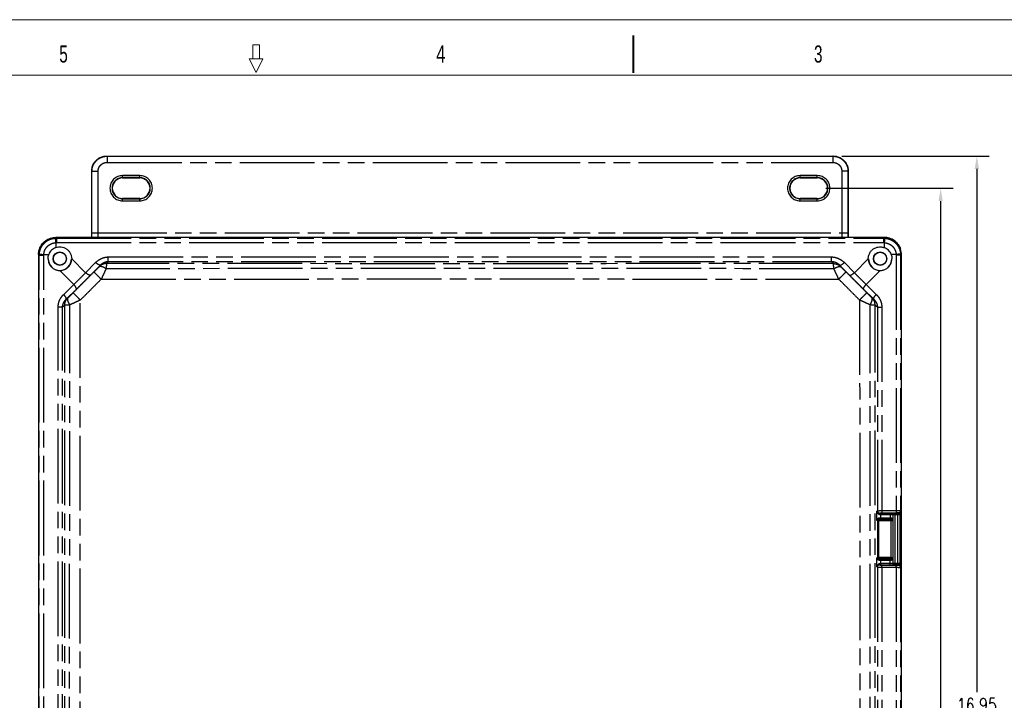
# Model space of a CAD drawing. Header units: inches. Extents: x 0 to 417, y 0 to 34.
# Tile 15 of 26: x 19 to 33, y 24 to 34. Entities that reach past the tile are written whole.
import ezdxf

# ---------------------------------------------------------------- set-up
doc = ezdxf.new("R2010")
doc.units = ezdxf.units.IN
doc.header["$LTSCALE"] = 2.42
doc.header["$MEASUREMENT"] = 0
doc.header["$PDMODE"] = 3
doc.header["$PDSIZE"] = 0.3125
doc.linetypes.add('PHANTOM', pattern=[0.8, 0.45, -0.05, 0.1, -0.05, 0.1, -0.05])
doc.layers.get('0').update_dxf_attribs({"linetype": 'CONTINUOUS'})
doc.layers.get('Defpoints').update_dxf_attribs({"linetype": 'CONTINUOUS'})
doc.layers.add('DEFAULT_3', color=7, linetype='PHANTOM')
doc.layers.add('DIMENSIONS', color=255, linetype='CONTINUOUS')
doc.styles.add('ROMAND', font='romand.shx', dxfattribs={"width": 0.8})
doc.styles.get("Standard").update_dxf_attribs({"font": 'txt', "width": 0.8})
doc.dimstyles.new('DIMSTYLE_1', dxfattribs={"dimtxt": 0.125, "dimasz": 0.1875, "dimexe": 0.18, "dimexo": 0.0625, "dimgap": 0.09, "dimtad": 0, "dimtih": 1, "dimtoh": 1, "dimzin": 4, "dimdsep": 46, "dimtxsty": 'Standard', "dimblk": '_FILLED', "dimblk1": '_FILLED', "dimblk2": '_FILLED', "dimcen": 0.09, "dimadec": 0, "dimazin": 0, "dimtfac": 1, "dimtofl": 0, "dimtmove": 0, "dimatfit": 3, "dimldrblk": '_FILLED', "dimfxl": 0, "dimtolj": 1, "dimtzin": 4, "dimarcsym": 0})

# ---------------------------------------------------------------- blocks, each defined once
blk = doc.blocks.new('_FILLED')
at = {"color": 0, "linetype": 'ByBlock'}
blk.add_solid([(0, 0), (-1, 0.167), (-1, -0.167)], dxfattribs=at)
blk = doc.blocks.new('*D12')
at = {"layer": 'Defpoints', "color": 0, "linetype": 'Continuous', "lineweight": 0}
for p in [(30.472, 31.604), (32.504, 31.604), (30.472, 14.654)]:
    blk.add_point(p, dxfattribs=at)
at = {"layer": 'DIMENSIONS', "color": 0, "linetype": 'Continuous', "lineweight": -2}
for p, q in [((30.535, 31.604), (32.684, 31.604)), ((32.504, 31.417), (32.504, 23.787)), ((32.504, 14.842), (32.504, 23.42)), ((30.535, 14.654), (32.684, 14.654))]:
    blk.add_line(p, q, dxfattribs=at)
at = {"layer": 'DIMENSIONS', "color": 0, "linetype": 'Continuous', "lineweight": -2, "xscale": 0.1875, "yscale": 0.1875, "zscale": 0.1875}
for p, rotation in [((32.504, 31.604), 90), ((32.504, 14.654), 270)]:
    blk.add_blockref('_FILLED', p, dxfattribs=dict(at, rotation=rotation))
at = {"layer": 'DIMENSIONS', "color": 0, "linetype": 'Continuous', "insert": (32.504, 23.604), "char_height": 0.1875, "attachment_point": 5, "style": 'ROMAND'}
blk.add_mtext('\\A1;16.95', dxfattribs=at)
blk = doc.blocks.new('*D13')
at = {"layer": 'Defpoints', "color": 0, "linetype": 'Continuous', "lineweight": 0}
for p in [(30.242, 31.134), (30.242, 15.124), (31.977, 15.124)]:
    blk.add_point(p, dxfattribs=at)
at = {"layer": 'DIMENSIONS', "color": 0, "linetype": 'Continuous', "lineweight": -2}
for p, q in [((30.304, 31.134), (32.157, 31.134)), ((31.977, 30.947), (31.977, 23.235)), ((31.977, 15.312), (31.977, 22.868)), ((30.304, 15.124), (32.157, 15.124))]:
    blk.add_line(p, q, dxfattribs=at)
at = {"layer": 'DIMENSIONS', "color": 0, "linetype": 'Continuous', "lineweight": -2, "xscale": 0.1875, "yscale": 0.1875, "zscale": 0.1875}
for p, rotation in [((31.977, 31.134), 90), ((31.977, 15.124), 270)]:
    blk.add_blockref('_FILLED', p, dxfattribs=dict(at, rotation=rotation))
at = {"layer": 'DIMENSIONS', "color": 0, "linetype": 'Continuous', "insert": (31.977, 23.052), "char_height": 0.1875, "attachment_point": 5, "style": 'ROMAND'}
blk.add_mtext('\\A1;16.01', dxfattribs=at)

msp = doc.modelspace()

# ---------------------------------------------------------------- linework, layer by layer
at = {"color": 7, "linetype": 'Continuous', "lineweight": 0}
for p, q in [((43.667, 33.591), (0, 33.591)), ((0, 33.591), (43.667, 33.591)), ((21.95, 33.223), (21.95, 33.023)), ((21.95, 33.223), (22.05, 33.223)), ((22.05, 33.223), (22.05, 33.023)), ((21.9, 33.023), (22, 32.823)), ((22.1, 33.023), (21.9, 33.023)), ((22.1, 33.023), (22, 32.823)), ((43.167, 32.783), (0.5, 32.783))]:
    msp.add_line(p, q, dxfattribs=at)
at = {"color": 7, "linetype": 'Continuous'}
for p, q in [((19.824, 31.604), (30.41, 31.604)), ((19.604, 30.417), (19.604, 31.385)), ((20.054, 31.284), (20.304, 31.284)), ((29.929, 31.284), (30.179, 31.284)), ((30.629, 31.385), (30.629, 30.417)), ((20.304, 30.985), (20.054, 30.985)), ((30.179, 30.985), (29.929, 30.985)), ((31.155, 30.417), (19.079, 30.417)), ((18.829, 30.168), (18.829, 16.091)), ((31.405, 16.091), (31.405, 30.168))]:
    msp.add_line(p, q, dxfattribs=at)
at = {"color": 7, "linetype": 'Continuous', "lineweight": 0}
msp.add_lwpolyline([(27.5, 32.813, 0.029, 0.029, 0), (27.5, 33.362, 0.029, 0.029, 0)], format="xyseb", dxfattribs=at)
at = {"color": 7, "linetype": 'Continuous'}
for centre, radius in [((19.139, 30.107), 0.0978), ((19.139, 30.107), 0.094), ((31.095, 30.107), 0.0978), ((31.095, 30.107), 0.094)]:
    msp.add_circle(centre, radius, dxfattribs=at)
for centre, radius, start, end in [((20.054, 31.134), 0.15, 90, 270), ((20.304, 31.134), 0.15, 270, 90), ((29.929, 31.134), 0.15, 90, 270), ((30.179, 31.134), 0.15, 270, 90), ((19.139, 30.107), 0.17, 180, 360), ((31.095, 30.107), 0.17, 180, 360)]:
    msp.add_arc(centre, radius, start, end, dxfattribs=at)
for points, start_tangent, end_tangent in [([(19.604, 31.385), (19.612, 31.441), (19.634, 31.495), (19.669, 31.54), (19.714, 31.575), (19.767, 31.597), (19.824, 31.604)], (0, 1), (1, 0)), ([(30.41, 31.604), (30.466, 31.597), (30.519, 31.575), (30.565, 31.54), (30.6, 31.495), (30.622, 31.441), (30.629, 31.385)], (1, 0), (0, -1)), ([(18.829, 30.168), (18.841, 30.245), (18.877, 30.315), (18.932, 30.369), (19.002, 30.405), (19.079, 30.417)], (0, 1), (1, 0)), ([(19.079, 30.268), (19.118, 30.278), (19.159, 30.278), (19.198, 30.268), (19.234, 30.25), (19.266, 30.223), (19.291, 30.189), (19.306, 30.149), (19.312, 30.106)], (0.937575, 0.347782), (0.007942, -0.999968)), ([(30.922, 30.105), (30.93, 30.156), (30.95, 30.2), (30.981, 30.236), (31.02, 30.262), (31.064, 30.276), (31.11, 30.278), (31.155, 30.268)], (0.007942, 0.999968), (0.937575, -0.347782)), ([(31.405, 30.168), (31.393, 30.245), (31.357, 30.315), (31.302, 30.369), (31.232, 30.405), (31.155, 30.417)], (0, 1), (-1, 0)), ([(31.232, 30.405), (31.302, 30.369)], (0.9515, -0.307649), (0.807769, -0.589499)), ([(31.302, 30.369), (31.357, 30.315)], (0.807769, -0.589499), (0.589499, -0.807769)), ([(31.357, 30.315), (31.393, 30.245)], (0.589499, -0.807769), (0.307649, -0.9515)), ([(18.968, 30.107), (18.97, 30.138), (18.978, 30.168)], (0, 1), (0.347782, 0.937575)), ([(19.079, 30.268), (19.046, 30.252), (19.018, 30.229), (18.995, 30.201), (18.978, 30.168)], (-0.937575, -0.347782), (-0.347782, -0.937575)), ([(31.256, 30.168), (31.239, 30.201), (31.216, 30.229), (31.188, 30.252), (31.155, 30.268)], (-0.347782, 0.937575), (-0.937575, 0.347782)), ([(31.256, 30.168), (31.264, 30.138), (31.266, 30.107)], (0.347782, -0.937575), (0, -1)), ([(18.968, 30.107), (18.973, 30.064), (18.989, 30.023), (19.016, 29.987), (19.052, 29.959), (19.094, 29.941), (19.141, 29.935)], (0, -1), (0.999997, 0.002258)), ([(19.141, 29.935), (19.192, 29.943), (19.241, 29.967), (19.279, 30.005), (19.304, 30.054), (19.312, 30.106)], (0.999997, 0.002258), (-0.007942, 0.999968)), ([(30.922, 30.106), (30.93, 30.054), (30.955, 30.005), (30.993, 29.967), (31.042, 29.943), (31.093, 29.935)], (-0.007942, -0.999968), (0.999997, -0.002258)), ([(31.093, 29.935), (31.139, 29.941), (31.182, 29.959), (31.218, 29.987), (31.244, 30.023), (31.261, 30.064), (31.266, 30.107)], (0.999997, -0.002258), (0, 1)), ([(31.242, 26.398), (31.255, 26.398)], (1, -0.000005), (0.999982, -0.006015)), ([(31.255, 26.398), (31.267, 26.398), (31.279, 26.398), (31.288, 26.398)], (0.999982, -0.006015), (0.999838, -0.017978)), ([(31.258, 26.308), (31.268, 26.306), (31.269, 26.306)], (1, -0.000685), (0.858475, -0.512855)), ([(31.269, 26.306), (31.276, 26.298), (31.278, 26.288)], (0.858475, -0.512855), (0.000685, -1)), ([(31.288, 26.398), (31.296, 26.398), (31.3, 26.397)], (0.999838, -0.017978), (0.999387, 0.034996)), ([(31.3, 26.397), (31.302, 26.397)], (0.999387, 0.034996), (0.707927, -0.706286)), ([(31.278, 25.75), (31.276, 25.741), (31.268, 25.733), (31.258, 25.731)], (-0.000685, -1), (-1, -0.000685)), ([(31.255, 25.641), (31.242, 25.641)], (-0.999981, -0.006136), (-1, -0.000015)), ([(31.279, 25.641), (31.268, 25.641), (31.255, 25.641)], (-0.999701, -0.024469), (-0.999981, -0.006136)), ([(31.283, 25.641), (31.279, 25.641)], (-0.999603, -0.028167), (-0.999701, -0.024469)), ([(31.302, 25.642), (31.3, 25.642), (31.296, 25.641), (31.289, 25.641), (31.283, 25.641)], (-0.70728, -0.706934), (-0.999603, -0.028167))]:
    msp.add_spline(points, degree=3, dxfattribs=dict(at, start_tangent=start_tangent, end_tangent=end_tangent))
at = {"layer": 'DEFAULT_3', "color": 7, "linetype": 'PHANTOM'}
for p, q in [((19.824, 31.604), (19.828, 31.601)), ((19.828, 31.601), (19.828, 31.511)), ((19.828, 31.601), (30.406, 31.601)), ((30.41, 31.604), (30.406, 31.601)), ((30.406, 31.601), (30.406, 31.511)), ((19.828, 31.511), (30.406, 31.511)), ((19.604, 31.385), (19.608, 31.381)), ((19.608, 30.483), (19.608, 31.381)), ((19.608, 31.381), (19.698, 31.381)), ((19.698, 30.483), (19.698, 31.381)), ((20.054, 31.284), (20.054, 31.319)), ((20.304, 31.319), (20.054, 31.319)), ((20.304, 31.289), (20.054, 31.289)), ((20.304, 31.284), (20.304, 31.319)), ((29.929, 31.284), (29.929, 31.319)), ((30.179, 31.319), (29.929, 31.319)), ((30.179, 31.289), (29.929, 31.289)), ((30.179, 31.284), (30.179, 31.319)), ((30.536, 31.381), (30.536, 30.483)), ((30.626, 31.381), (30.536, 31.381)), ((30.629, 31.385), (30.626, 31.381)), ((30.626, 31.381), (30.626, 30.483)), ((20.054, 30.95), (20.054, 30.985)), ((20.054, 30.98), (20.304, 30.98)), ((20.054, 30.95), (20.304, 30.95)), ((20.304, 30.95), (20.304, 30.985)), ((29.929, 30.95), (29.929, 30.985)), ((29.929, 30.98), (30.179, 30.98)), ((29.929, 30.95), (30.179, 30.95)), ((30.179, 30.95), (30.179, 30.985)), ((19.608, 30.483), (30.626, 30.483)), ((19.09, 30.407), (19.079, 30.417)), ((19.079, 30.341), (19.079, 30.268)), ((19.09, 30.407), (19.09, 30.341)), ((19.09, 30.407), (31.144, 30.407)), ((19.09, 30.341), (31.144, 30.341)), ((31.144, 30.407), (31.155, 30.417)), ((31.144, 30.407), (31.144, 30.341)), ((31.155, 30.341), (31.155, 30.268)), ((18.84, 30.157), (18.829, 30.168)), ((18.84, 16.102), (18.84, 30.157)), ((18.84, 30.157), (18.905, 30.157)), ((18.905, 16.102), (18.905, 30.157)), ((18.906, 30.168), (18.978, 30.168)), ((31.328, 30.168), (31.256, 30.168)), ((31.328, 30.157), (31.328, 26.431)), ((31.394, 30.157), (31.328, 30.157)), ((31.394, 30.157), (31.405, 30.168)), ((31.394, 30.157), (31.394, 26.434)), ((19.515, 29.903), (19.312, 30.106)), ((19.515, 29.903), (19.66, 30.051)), ((19.585, 29.866), (19.731, 30.014)), ((19.731, 30.014), (19.714, 29.993)), ((19.846, 30.067), (19.82, 30.035)), ((19.846, 30.067), (19.846, 30.132)), ((19.846, 30.132), (30.388, 30.132)), ((19.846, 30.067), (30.388, 30.067)), ((30.388, 30.067), (30.388, 30.132)), ((30.414, 30.035), (30.388, 30.067)), ((30.52, 29.993), (30.503, 30.014)), ((30.503, 30.014), (30.649, 29.866)), ((30.574, 30.051), (30.719, 29.903)), ((30.922, 30.105), (30.719, 29.903)), ((19.344, 29.732), (19.141, 29.935)), ((31.093, 29.935), (30.89, 29.732)), ((19.196, 29.586), (19.344, 29.732)), ((30.89, 29.732), (31.038, 29.586)), ((19.232, 29.515), (19.38, 29.661)), ((30.854, 29.661), (31.002, 29.515)), ((19.212, 29.426), (19.179, 29.4)), ((19.254, 29.532), (19.232, 29.515)), ((31.002, 29.515), (30.98, 29.532)), ((31.055, 29.4), (31.022, 29.426)), ((19.115, 16.859), (19.115, 29.4)), ((19.179, 29.4), (19.115, 29.4)), ((19.179, 16.859), (19.179, 29.4)), ((31.055, 29.4), (31.055, 26.428)), ((31.055, 29.4), (31.119, 29.4)), ((31.119, 29.4), (31.119, 26.429)), ((31.055, 26.428), (31.047, 26.426)), ((31.047, 26.292), (31.047, 26.426)), ((31.328, 26.431), (31.119, 26.429)), ((31.063, 26.29), (31.047, 26.292)), ((31.076, 26.29), (31.063, 26.29)), ((31.063, 25.749), (31.063, 26.29)), ((31.076, 26.29), (31.252, 26.288)), ((31.076, 25.749), (31.076, 26.29)), ((31.079, 26.311), (31.083, 26.31)), ((31.083, 26.31), (31.258, 26.308)), ((31.099, 26.378), (31.242, 26.378)), ((31.106, 26.398), (31.242, 26.398)), ((31.106, 26.311), (31.106, 26.398)), ((31.106, 26.331), (31.242, 26.331)), ((31.106, 26.311), (31.242, 26.311)), ((31.339, 26.401), (31.129, 26.399)), ((31.242, 26.398), (31.242, 26.311)), ((31.252, 26.288), (31.252, 25.75)), ((31.261, 26.311), (31.258, 26.308)), ((31.282, 26.292), (31.278, 26.288)), ((31.278, 26.288), (31.278, 25.75)), ((31.282, 26.377), (31.282, 26.292)), ((31.284, 25.664), (31.284, 26.375)), ((31.302, 26.397), (31.304, 26.395)), ((31.314, 26.395), (31.355, 26.395)), ((31.314, 25.644), (31.314, 26.395)), ((31.314, 26.375), (31.355, 26.375)), ((31.355, 25.644), (31.355, 26.395)), ((31.365, 26.395), (31.372, 26.401)), ((31.385, 26.375), (31.392, 26.381)), ((31.385, 25.664), (31.385, 26.375)), ((31.047, 25.746), (31.063, 25.749)), ((31.047, 25.612), (31.047, 25.746)), ((31.076, 25.749), (31.063, 25.749)), ((31.252, 25.75), (31.076, 25.749)), ((31.079, 25.728), (31.083, 25.729)), ((31.258, 25.731), (31.083, 25.729)), ((31.242, 25.728), (31.106, 25.728)), ((31.106, 25.641), (31.106, 25.728)), ((31.242, 25.708), (31.106, 25.708)), ((31.242, 25.641), (31.242, 25.728)), ((31.258, 25.731), (31.261, 25.728)), ((31.278, 25.75), (31.282, 25.747)), ((31.282, 25.747), (31.282, 25.662)), ((31.047, 25.612), (31.055, 25.611)), ((31.055, 25.611), (31.055, 20.648)), ((31.242, 25.661), (31.099, 25.661)), ((31.242, 25.641), (31.106, 25.641)), ((31.119, 25.61), (31.328, 25.608)), ((31.119, 25.61), (31.119, 20.649)), ((31.129, 25.64), (31.339, 25.638)), ((31.304, 25.644), (31.302, 25.642)), ((31.355, 25.664), (31.314, 25.664)), ((31.355, 25.644), (31.314, 25.644)), ((31.328, 25.608), (31.328, 20.651)), ((31.372, 25.637), (31.365, 25.644)), ((31.392, 25.657), (31.385, 25.664)), ((31.394, 25.605), (31.394, 20.654))]:
    msp.add_line(p, q, dxfattribs=at)
for centre, radius, start, end in [((20.054, 31.134), 0.184, 90, 270), ((20.054, 31.134), 0.154, 90, 270), ((20.304, 31.134), 0.184, 270, 90), ((20.304, 31.134), 0.154, 270, 90), ((29.929, 31.134), 0.184, 90, 270), ((29.929, 31.134), 0.154, 90, 270), ((30.179, 31.134), 0.184, 270, 90), ((30.179, 31.134), 0.154, 270, 90)]:
    msp.add_arc(centre, radius, start, end, dxfattribs=at)
for points, start_tangent, end_tangent in [([(19.608, 31.381), (19.613, 31.43), (19.629, 31.477), (19.656, 31.518), (19.69, 31.553), (19.732, 31.579), (19.779, 31.596), (19.828, 31.601)], (0.000374, 1), (1, 0.000361)), ([(30.406, 31.601), (30.455, 31.596), (30.502, 31.579), (30.543, 31.553), (30.578, 31.518), (30.604, 31.477), (30.621, 31.43), (30.626, 31.381)], (1, -0.000374), (0.000361, -1)), ([(19.698, 31.381), (19.701, 31.41), (19.71, 31.438), (19.726, 31.462), (19.747, 31.483), (19.771, 31.498), (19.799, 31.508), (19.828, 31.511)], (0.000193, 1), (1, 0.000164)), ([(30.406, 31.511), (30.435, 31.508), (30.463, 31.498), (30.487, 31.483), (30.508, 31.462), (30.523, 31.438), (30.533, 31.41), (30.536, 31.381)], (1, -0.000193), (0.000164, -1)), ([(19.608, 30.417), (19.608, 30.425), (19.608, 30.483)], (-0.006062, 0.999982), (0.000028, 1)), ([(19.698, 30.417), (19.698, 30.443), (19.698, 30.483)], (-0.01316, 0.999913), (0.000004, 1)), ([(30.536, 30.483), (30.536, 30.443), (30.536, 30.417)], (0.000004, -1), (-0.01316, -0.999913)), ([(30.626, 30.483), (30.626, 30.425), (30.626, 30.417)], (0.000028, -1), (-0.006062, -0.999982)), ([(18.84, 30.175), (18.843, 30.197), (18.848, 30.221), (18.857, 30.247), (18.869, 30.274), (18.887, 30.303), (18.91, 30.33), (18.936, 30.354), (18.962, 30.372), (18.987, 30.385), (19.01, 30.394), (19.032, 30.4), (19.053, 30.404), (19.072, 30.406)], (0.072558, 0.997364), (0.997364, 0.072558)), ([(18.906, 30.168), (18.908, 30.184), (18.911, 30.203), (18.917, 30.222), (18.927, 30.243), (18.94, 30.264), (18.957, 30.285), (18.977, 30.302), (18.997, 30.316), (19.015, 30.325), (19.033, 30.332), (19.049, 30.336), (19.065, 30.339), (19.079, 30.341)], (0.05903, 0.998256), (0.998261, 0.058942)), ([(19.072, 30.406), (19.081, 30.407), (19.09, 30.407)], (0.997364, 0.072559), (1, 0.000217)), ([(19.072, 30.406), (19.073, 30.397), (19.076, 30.374), (19.079, 30.341)], (0.737004, -0.675889), (0.082135, -0.996621)), ([(19.079, 30.341), (19.084, 30.341), (19.09, 30.341)], (0.997364, 0.072558), (1, -0.000094)), ([(31.144, 30.407), (31.153, 30.407), (31.162, 30.406)], (1, -0.000262), (0.997365, -0.072554)), ([(31.144, 30.341), (31.15, 30.341), (31.155, 30.341)], (1, 0.00003), (0.997363, -0.072579)), ([(31.162, 30.406), (31.161, 30.397), (31.158, 30.374), (31.155, 30.341)], (-0.737048, -0.67584), (-0.082131, -0.996622)), ([(31.155, 30.341), (31.172, 30.339), (31.19, 30.335), (31.209, 30.329), (31.23, 30.32), (31.251, 30.307), (31.272, 30.289), (31.29, 30.27), (31.303, 30.25), (31.313, 30.231), (31.319, 30.214), (31.324, 30.197), (31.327, 30.182), (31.328, 30.168)], (0.998256, -0.05903), (0.058942, -0.998261)), ([(31.162, 30.406), (31.185, 30.403), (31.209, 30.398), (31.235, 30.39), (31.262, 30.377), (31.29, 30.359), (31.318, 30.337), (31.341, 30.31), (31.359, 30.284), (31.372, 30.259), (31.381, 30.236), (31.387, 30.214), (31.391, 30.194), (31.394, 30.175)], (0.997364, -0.072558), (0.072558, -0.997364)), ([(18.84, 30.157), (18.84, 30.166), (18.84, 30.175)], (0.000262, 1), (0.072554, 0.997365)), ([(18.84, 30.175), (18.849, 30.173), (18.872, 30.171), (18.906, 30.168)], (0.67584, -0.737048), (0.996622, -0.082131)), ([(18.905, 30.157), (18.906, 30.162), (18.906, 30.168)], (-0.00003, 1), (0.072579, 0.997363)), ([(31.394, 30.175), (31.385, 30.173), (31.362, 30.171), (31.328, 30.168)], (-0.675889, -0.737004), (-0.996621, -0.082135)), ([(31.328, 30.168), (31.328, 30.162), (31.328, 30.157)], (0.072558, -0.997364), (-0.000094, -1)), ([(31.394, 30.175), (31.394, 30.166), (31.394, 30.157)], (0.072559, -0.997364), (0.000217, -1)), ([(19.66, 30.051), (19.685, 30.072), (19.714, 30.093), (19.751, 30.112), (19.795, 30.126), (19.846, 30.132)], (0.7023, 0.711882), (1, -0.000898)), ([(19.731, 30.014), (19.716, 30.014), (19.691, 30.027), (19.66, 30.051)], (-0.774578, -0.632478), (-0.754025, 0.656846)), ([(19.714, 29.993), (19.713, 29.991), (19.71, 29.988), (19.706, 29.984)], (-0.61973, -0.784815), (-0.698409, -0.715699)), ([(19.812, 29.96), (19.769, 29.984), (19.731, 29.992), (19.706, 29.984)], (-0.825375, 0.564584), (-0.745571, -0.666426)), ([(19.82, 30.035), (19.781, 30.03), (19.745, 30.016), (19.714, 29.993)], (-0.999716, 0.023826), (-0.711223, -0.702966)), ([(19.731, 30.014), (19.746, 30.028), (19.765, 30.042), (19.788, 30.054), (19.815, 30.063), (19.846, 30.067)], (0.697245, 0.716833), (0.999889, 0.014923)), ([(19.82, 30.035), (19.819, 30.02), (19.816, 29.995), (19.812, 29.96)], (-0.111711, -0.993741), (-0.1119, -0.993719)), ([(30.414, 30.035), (25.117, 30.034), (19.82, 30.035)], (-1, -0.000055), (-1, 0.000055)), ([(30.388, 30.132), (30.439, 30.126), (30.483, 30.112), (30.52, 30.093), (30.549, 30.072), (30.574, 30.051)], (1, 0.000894), (0.7023, -0.711882)), ([(30.388, 30.067), (30.419, 30.063), (30.446, 30.054), (30.469, 30.042), (30.488, 30.028), (30.503, 30.014)], (0.999889, -0.014925), (0.697245, -0.716833)), ([(30.422, 29.96), (30.418, 29.995), (30.415, 30.02), (30.414, 30.035)], (-0.111895, 0.99372), (-0.111713, 0.99374)), ([(30.414, 30.035), (30.453, 30.03), (30.489, 30.016), (30.52, 29.993)], (0.999716, 0.023814), (0.711224, -0.702965)), ([(30.422, 29.96), (30.465, 29.984), (30.502, 29.992), (30.528, 29.984)], (0.825379, 0.564579), (0.745549, -0.666451)), ([(30.503, 30.014), (30.518, 30.014), (30.543, 30.027), (30.574, 30.051)], (0.774578, -0.632478), (0.754025, 0.656846)), ([(30.528, 29.984), (30.524, 29.988), (30.521, 29.991), (30.52, 29.993)], (-0.698409, 0.715699), (-0.61973, 0.784815)), ([(19.636, 29.914), (19.535, 29.812), (19.434, 29.711), (19.333, 29.61)], (-0.707076, -0.707138), (-0.707138, -0.707076)), ([(19.344, 29.732), (19.401, 29.788), (19.459, 29.845), (19.515, 29.903)], (0.721471, 0.692445), (0.692425, 0.721489)), ([(19.38, 29.661), (19.448, 29.729), (19.518, 29.798), (19.585, 29.866)], (0.71186, 0.702321), (0.702307, 0.711874)), ([(19.585, 29.866), (19.57, 29.866), (19.545, 29.879), (19.515, 29.903)], (-0.774578, -0.632478), (-0.754025, 0.656846)), ([(19.706, 29.984), (19.685, 29.962), (19.661, 29.938), (19.636, 29.914)], (-0.698404, -0.715704), (-0.707075, -0.707139)), ([(19.742, 29.808), (19.702, 29.848), (19.668, 29.882), (19.645, 29.905), (19.636, 29.914)], (-0.707141, 0.707072), (-0.750795, 0.660536)), ([(19.812, 29.96), (19.791, 29.913), (19.767, 29.862), (19.742, 29.808)], (-0.412234, -0.911078), (-0.420758, -0.907173)), ([(30.422, 29.96), (25.117, 29.963), (19.812, 29.96)], (-0.999999, 0.001191), (-0.999999, -0.001191)), ([(30.492, 29.808), (30.467, 29.862), (30.443, 29.913), (30.422, 29.96)], (-0.420755, 0.907174), (-0.412228, 0.911081)), ([(30.492, 29.808), (30.532, 29.848), (30.566, 29.882), (30.589, 29.905), (30.598, 29.914)], (0.707142, 0.707072), (0.750761, 0.660574)), ([(30.598, 29.914), (30.573, 29.938), (30.549, 29.962), (30.528, 29.984)], (-0.707075, 0.707139), (-0.698404, 0.715704)), ([(30.901, 29.61), (30.8, 29.711), (30.699, 29.812), (30.598, 29.914)], (-0.707138, 0.707076), (-0.707076, 0.707138)), ([(30.649, 29.866), (30.663, 29.866), (30.688, 29.879), (30.719, 29.903)], (0.774578, -0.632478), (0.754024, 0.656846)), ([(30.649, 29.866), (30.716, 29.798), (30.786, 29.729), (30.854, 29.661)], (0.702307, -0.711874), (0.71186, -0.702321)), ([(30.719, 29.903), (30.775, 29.845), (30.833, 29.788), (30.89, 29.732)], (0.692425, -0.721489), (0.721471, -0.692445)), ([(19.38, 29.661), (19.38, 29.676), (19.367, 29.701), (19.344, 29.732)], (0.632478, 0.774578), (-0.656846, 0.754025)), ([(19.742, 29.808), (19.641, 29.707), (19.54, 29.605), (19.438, 29.504)], (-0.707059, -0.707155), (-0.707161, -0.707053)), ([(19.742, 29.808), (23.325, 29.811), (26.908, 29.811), (30.492, 29.808)], (0.999999, 0.001205), (0.999999, -0.001205)), ([(30.795, 29.504), (30.694, 29.605), (30.593, 29.707), (30.492, 29.808)], (-0.707161, 0.707053), (-0.707059, 0.707155)), ([(30.854, 29.661), (30.854, 29.676), (30.867, 29.701), (30.89, 29.732)], (-0.632478, 0.774578), (0.656846, 0.754025)), ([(19.115, 29.4), (19.12, 29.452), (19.134, 29.496), (19.153, 29.532), (19.174, 29.562), (19.196, 29.586)], (-0.000894, 1), (0.711882, 0.7023)), ([(19.232, 29.515), (19.233, 29.53), (19.22, 29.555), (19.196, 29.586)], (0.632478, 0.774578), (-0.656846, 0.754025)), ([(19.333, 29.61), (19.308, 29.585), (19.284, 29.562), (19.262, 29.54)], (-0.707139, -0.707075), (-0.715704, -0.698404)), ([(19.438, 29.504), (19.399, 29.544), (19.365, 29.578), (19.342, 29.601), (19.333, 29.61)], (-0.707072, 0.707142), (-0.660586, 0.750751)), ([(30.795, 29.504), (30.835, 29.544), (30.869, 29.578), (30.892, 29.601), (30.901, 29.61)], (0.707072, 0.707141), (0.660538, 0.750793)), ([(30.972, 29.54), (30.95, 29.562), (30.926, 29.585), (30.901, 29.61)], (-0.715704, 0.698404), (-0.707139, 0.707075)), ([(31.002, 29.515), (31.001, 29.53), (31.014, 29.555), (31.038, 29.586)], (-0.632478, 0.774578), (0.656846, 0.754025)), ([(31.038, 29.586), (31.06, 29.562), (31.081, 29.532), (31.1, 29.496), (31.114, 29.452), (31.119, 29.4)], (0.711882, -0.7023), (-0.000898, -1)), ([(19.179, 29.4), (19.183, 29.432), (19.192, 29.459), (19.205, 29.481), (19.218, 29.5), (19.232, 29.515)], (0.014925, 0.999889), (0.716833, 0.697245)), ([(19.212, 29.426), (19.216, 29.465), (19.23, 29.501), (19.254, 29.532)], (-0.023814, 0.999716), (0.702965, 0.711224)), ([(19.286, 29.434), (19.251, 29.43), (19.226, 29.428), (19.212, 29.426)], (-0.993891, -0.110368), (-0.994521, -0.104535)), ([(19.212, 16.833), (19.212, 23.129), (19.212, 29.426)], (0.000056, 1), (-0.000056, 1)), ([(19.262, 29.54), (19.258, 29.536), (19.255, 29.534), (19.254, 29.532)], (-0.715701, -0.698407), (-0.784866, -0.619665)), ([(19.286, 29.434), (19.263, 29.478), (19.254, 29.515), (19.262, 29.54)], (-0.564571, 0.825385), (0.666451, 0.745549)), ([(19.286, 16.824), (19.282, 23.128), (19.286, 29.434)], (-0.001206, 0.999999), (0.001206, 0.999999)), ([(19.438, 29.504), (19.385, 29.479), (19.333, 29.456), (19.286, 29.434)], (-0.907176, -0.420751), (-0.911065, -0.412263)), ([(19.438, 16.755), (19.435, 21), (19.435, 25.249), (19.438, 29.504)], (-0.001214, 0.999999), (0.001214, 0.999999)), ([(30.795, 29.504), (30.799, 25.26), (30.799, 21.01), (30.795, 16.755)], (0.001214, -0.999999), (-0.001214, -0.999999)), ([(30.948, 29.434), (30.901, 29.456), (30.849, 29.479), (30.795, 29.504)], (-0.911062, 0.412269), (-0.907175, 0.420754)), ([(30.948, 29.434), (30.971, 29.478), (30.98, 29.515), (30.972, 29.54)], (0.564576, 0.825381), (-0.666426, 0.745571)), ([(30.948, 16.824), (30.951, 23.129), (30.948, 29.434)], (0.001206, 0.999999), (-0.001206, 0.999999)), ([(31.022, 29.426), (31.008, 29.428), (30.983, 29.43), (30.948, 29.434)], (-0.993739, 0.11173), (-0.993719, 0.111904)), ([(30.98, 29.532), (30.979, 29.534), (30.976, 29.536), (30.972, 29.54)], (-0.784815, 0.61973), (-0.715699, 0.698409)), ([(31.022, 29.426), (31.018, 29.465), (31.004, 29.501), (30.98, 29.532)], (0.023826, 0.999716), (-0.702966, 0.711223)), ([(31.002, 29.515), (31.016, 29.5), (31.029, 29.481), (31.042, 29.459), (31.051, 29.432), (31.055, 29.4)], (0.716833, -0.697245), (0.014923, -0.999889)), ([(31.022, 16.833), (31.022, 23.129), (31.022, 29.426)], (-0.000056, 1), (0.000056, 1)), ([(31.047, 26.426), (31.049, 26.417), (31.053, 26.408), (31.058, 26.4), (31.064, 26.393)], (0.167828, -0.985816), (0.68463, -0.728891)), ([(31.047, 26.426), (31.05, 26.421), (31.054, 26.416), (31.058, 26.411), (31.063, 26.407)], (0.358504, -0.933528), (0.824015, -0.566567)), ([(31.119, 26.429), (31.104, 26.429), (31.09, 26.429), (31.077, 26.428), (31.067, 26.428), (31.059, 26.428), (31.055, 26.428)], (-0.999978, -0.006673), (-0.994641, -0.103393)), ([(31.055, 26.428), (31.057, 26.416), (31.063, 26.407)], (0.004478, -0.99999), (0.695123, -0.718891)), ([(31.063, 26.407), (31.065, 26.403), (31.065, 26.398), (31.064, 26.393)], (0.571655, -0.820494), (-0.367453, -0.930042)), ([(31.063, 26.407), (31.07, 26.403), (31.077, 26.401), (31.087, 26.399), (31.097, 26.398)], (0.810736, -0.585412), (0.999949, 0.010135)), ([(31.119, 26.429), (31.121, 26.414), (31.124, 26.403), (31.129, 26.399)], (0.008416, -0.999965), (0.997425, -0.071711)), ([(31.394, 26.434), (31.393, 26.434), (31.391, 26.433), (31.387, 26.433), (31.381, 26.433), (31.372, 26.432), (31.361, 26.432), (31.346, 26.431), (31.328, 26.431)], (-0.60972, -0.792617), (-0.999923, -0.012389)), ([(31.328, 26.431), (31.33, 26.416), (31.334, 26.405), (31.339, 26.401)], (0.008416, -0.999965), (0.997425, -0.071711)), ([(31.372, 26.401), (31.375, 26.403), (31.379, 26.405), (31.383, 26.41), (31.387, 26.414), (31.39, 26.42), (31.392, 26.425), (31.394, 26.43), (31.394, 26.434)], (0.995845, 0.091063), (0.063827, 0.997961)), ([(31.392, 26.381), (31.392, 26.383), (31.392, 26.388), (31.393, 26.394), (31.393, 26.402), (31.393, 26.411), (31.394, 26.419), (31.394, 26.427), (31.394, 26.434)], (0.706731, 0.707483), (0.0314, 0.999507)), ([(31.047, 26.292), (31.05, 26.303), (31.055, 26.312), (31.061, 26.32), (31.068, 26.325), (31.076, 26.329), (31.086, 26.331)], (0.187727, 0.982221), (0.999923, -0.012424)), ([(31.047, 26.292), (31.051, 26.297), (31.055, 26.302), (31.06, 26.306), (31.066, 26.308), (31.072, 26.31), (31.079, 26.311)], (0.465133, 0.885241), (0.999776, -0.021179)), ([(31.063, 26.29), (31.066, 26.3), (31.073, 26.307), (31.083, 26.31)], (0.004478, 0.99999), (0.999989, 0.004614)), ([(31.064, 26.393), (31.07, 26.387), (31.079, 26.382), (31.089, 26.379), (31.099, 26.378)], (0.683877, -0.729597), (0.999991, 0.00433)), ([(31.076, 26.29), (31.077, 26.3), (31.079, 26.307), (31.083, 26.31)], (0.008416, 0.999965), (0.997425, 0.071711)), ([(31.086, 26.331), (31.085, 26.321), (31.082, 26.314), (31.079, 26.311)], (-0.008469, -0.999964), (-0.997469, -0.071107)), ([(31.079, 26.311), (31.088, 26.311), (31.097, 26.311), (31.106, 26.311)], (0.999954, -0.009601), (1, 0.000006)), ([(31.086, 26.331), (31.092, 26.331), (31.099, 26.331), (31.106, 26.331)], (0.999918, -0.012811), (1, 0.000001)), ([(31.129, 26.399), (31.121, 26.399), (31.112, 26.399), (31.104, 26.399), (31.097, 26.398)], (-0.999955, -0.009532), (-0.999349, -0.036089)), ([(31.097, 26.398), (31.098, 26.396), (31.099, 26.388), (31.099, 26.378)], (0.977016, -0.213167), (0.003094, -0.999995)), ([(31.097, 26.398), (31.101, 26.398), (31.106, 26.398)], (0.999995, 0.003134), (1, -0.000009)), ([(31.242, 26.378), (31.251, 26.378), (31.259, 26.378)], (1, -0.000001), (0.999851, -0.017262)), ([(31.242, 26.331), (31.248, 26.331), (31.254, 26.331)], (1, -0.000002), (0.999919, 0.012755)), ([(31.242, 26.311), (31.251, 26.311), (31.261, 26.311)], (1, -0.000018), (0.999964, 0.00846)), ([(31.252, 26.288), (31.253, 26.298), (31.255, 26.306), (31.258, 26.308)], (0.008416, 0.999965), (0.997425, 0.071711)), ([(31.252, 26.288), (31.261, 26.288), (31.269, 26.288), (31.276, 26.288), (31.278, 26.288)], (0.999999, 0.001712), (0.998656, -0.051819)), ([(31.254, 26.331), (31.255, 26.321), (31.258, 26.313), (31.261, 26.311)], (0.008535, -0.999964), (0.996853, -0.079269)), ([(31.254, 26.331), (31.263, 26.329), (31.269, 26.324), (31.274, 26.318), (31.278, 26.311), (31.281, 26.302), (31.282, 26.292)], (0.999937, 0.011208), (0.022276, -0.999752)), ([(31.259, 26.378), (31.267, 26.378), (31.273, 26.378), (31.278, 26.378), (31.281, 26.377)], (0.999851, -0.017262), (0.99981, -0.019491)), ([(31.302, 26.397), (31.292, 26.394), (31.285, 26.387), (31.282, 26.377)], (-1, -0.000685), (-0.000685, -1)), ([(31.304, 26.395), (31.294, 26.393), (31.286, 26.385), (31.284, 26.375)], (-1, -0.000685), (-0.000685, -1)), ([(31.284, 26.375), (31.288, 26.375), (31.299, 26.375), (31.314, 26.375)], (0.950688, -0.310148), (1, -0.000023)), ([(31.304, 26.395), (31.305, 26.395), (31.309, 26.395), (31.314, 26.395)], (0.683367, -0.730075), (1, -0.000018)), ([(31.372, 26.401), (31.356, 26.401), (31.339, 26.401)], (-0.999813, -0.019357), (-0.999955, -0.009523)), ([(31.355, 26.395), (31.36, 26.395), (31.364, 26.395), (31.365, 26.395)], (1, -0.000044), (0.716414, 0.697675)), ([(31.355, 26.375), (31.37, 26.375), (31.381, 26.375), (31.385, 26.375)], (1, -0.000048), (0.94872, 0.316117)), ([(31.365, 26.395), (31.375, 26.393), (31.383, 26.385), (31.385, 26.375)], (1, -0.000685), (0.000685, -1)), ([(31.372, 26.401), (31.382, 26.399), (31.389, 26.391), (31.392, 26.381)], (1, -0.00069), (0.000685, -1)), ([(31.079, 25.728), (31.072, 25.729), (31.066, 25.731), (31.06, 25.733), (31.055, 25.737), (31.051, 25.741), (31.047, 25.746)], (-0.999776, -0.021179), (-0.465135, 0.88524)), ([(31.086, 25.708), (31.076, 25.71), (31.068, 25.713), (31.061, 25.719), (31.055, 25.727), (31.05, 25.736), (31.047, 25.746)], (-0.999923, -0.012424), (-0.187728, 0.982221)), ([(31.083, 25.729), (31.073, 25.732), (31.066, 25.739), (31.063, 25.749)], (-0.999989, 0.004614), (-0.004478, 0.99999)), ([(31.076, 25.749), (31.077, 25.739), (31.079, 25.732), (31.083, 25.729)], (0.008459, -0.999964), (0.997426, -0.071704)), ([(31.106, 25.728), (31.092, 25.728), (31.079, 25.728)], (-1, -0.000015), (-0.999954, -0.009615)), ([(31.086, 25.708), (31.085, 25.718), (31.082, 25.725), (31.079, 25.728)], (-0.008834, 0.999961), (-0.997491, 0.070794)), ([(31.106, 25.708), (31.096, 25.708), (31.086, 25.708)], (-1, -0.000002), (-0.999918, -0.012809)), ([(31.261, 25.728), (31.251, 25.728), (31.242, 25.728)], (-0.999964, 0.008482), (-1, 0.000027)), ([(31.254, 25.708), (31.248, 25.708), (31.242, 25.708)], (-0.999919, 0.01276), (-1, 0.000003)), ([(31.252, 25.75), (31.253, 25.741), (31.255, 25.733), (31.258, 25.731)], (0.008416, -0.999965), (0.997425, -0.071711)), ([(31.252, 25.75), (31.261, 25.75), (31.269, 25.75), (31.276, 25.75), (31.278, 25.75)], (0.999999, -0.001712), (0.998656, 0.051819)), ([(31.282, 25.747), (31.281, 25.737), (31.278, 25.728), (31.274, 25.721), (31.269, 25.714), (31.263, 25.71), (31.254, 25.708)], (-0.022272, -0.999752), (-0.999937, 0.011208)), ([(31.254, 25.708), (31.255, 25.718), (31.258, 25.725), (31.261, 25.728)], (0.007696, 0.99997), (0.996775, 0.080242)), ([(31.064, 25.646), (31.058, 25.639), (31.053, 25.631), (31.049, 25.622), (31.047, 25.612)], (-0.684579, -0.728939), (-0.167833, -0.985815)), ([(31.063, 25.632), (31.058, 25.628), (31.054, 25.623), (31.05, 25.618), (31.047, 25.612)], (-0.824003, -0.566586), (-0.358537, -0.933516)), ([(31.055, 25.611), (31.057, 25.623), (31.063, 25.632)], (0.004478, 0.99999), (0.695123, 0.718891)), ([(31.055, 25.611), (31.059, 25.611), (31.066, 25.611), (31.077, 25.61), (31.09, 25.61), (31.104, 25.61), (31.119, 25.61)], (0.99464, -0.103398), (0.999978, -0.006672)), ([(31.063, 25.632), (31.065, 25.636), (31.065, 25.641), (31.064, 25.646)], (0.57157, 0.820553), (-0.367544, 0.930006)), ([(31.097, 25.641), (31.088, 25.64), (31.079, 25.639), (31.07, 25.636), (31.063, 25.632)], (-0.999949, 0.010131), (-0.810801, -0.585322)), ([(31.099, 25.661), (31.09, 25.66), (31.081, 25.657), (31.071, 25.653), (31.064, 25.646)], (-0.999991, 0.004315), (-0.684186, -0.729307)), ([(31.097, 25.641), (31.098, 25.643), (31.099, 25.651), (31.099, 25.661)], (0.977032, 0.213095), (0.003097, 0.999995)), ([(31.106, 25.641), (31.102, 25.641), (31.097, 25.641)], (-1, -0.000018), (-0.999995, 0.003143)), ([(31.097, 25.641), (31.104, 25.64), (31.112, 25.64), (31.121, 25.64), (31.129, 25.64)], (0.999349, -0.036089), (0.999955, -0.009532)), ([(31.119, 25.61), (31.121, 25.625), (31.124, 25.636), (31.129, 25.64)], (0.008416, 0.999965), (0.997425, 0.071711)), ([(31.259, 25.661), (31.251, 25.661), (31.242, 25.661)], (-0.999844, -0.017674), (-1, -0.000002)), ([(31.282, 25.662), (31.281, 25.662), (31.278, 25.661), (31.273, 25.661), (31.267, 25.661), (31.259, 25.661)], (-0.554618, -0.832105), (-0.999844, -0.017674)), ([(31.302, 25.642), (31.292, 25.645), (31.285, 25.652), (31.282, 25.662)], (-1, 0.000685), (-0.000685, 1)), ([(31.314, 25.664), (31.299, 25.664), (31.288, 25.664), (31.284, 25.664)], (-1, -0.000023), (-0.950692, -0.310137)), ([(31.304, 25.644), (31.294, 25.646), (31.286, 25.654), (31.284, 25.664)], (-1, 0.000685), (-0.000685, 1)), ([(31.314, 25.644), (31.309, 25.644), (31.305, 25.644), (31.304, 25.644)], (-1, -0.000018), (-0.683368, -0.730074)), ([(31.328, 25.608), (31.33, 25.623), (31.334, 25.634), (31.339, 25.638)], (0.008416, 0.999965), (0.997425, 0.071711)), ([(31.328, 25.608), (31.346, 25.608), (31.361, 25.607), (31.372, 25.607), (31.381, 25.606), (31.387, 25.606), (31.391, 25.606), (31.393, 25.605), (31.394, 25.605)], (0.999923, -0.012389), (0.609714, -0.792621)), ([(31.339, 25.638), (31.356, 25.638), (31.372, 25.637)], (0.999955, -0.009521), (0.999813, -0.019362)), ([(31.385, 25.664), (31.381, 25.664), (31.37, 25.664), (31.355, 25.664)], (-0.948721, 0.316113), (-1, -0.000048)), ([(31.365, 25.644), (31.364, 25.644), (31.36, 25.644), (31.355, 25.644)], (-0.716409, 0.697681), (-1, -0.000044)), ([(31.365, 25.644), (31.375, 25.646), (31.383, 25.654), (31.385, 25.664)], (1, 0.000686), (0.000686, 1)), ([(31.372, 25.637), (31.382, 25.64), (31.389, 25.647), (31.392, 25.657)], (1, 0.000689), (0.000685, 1)), ([(31.394, 25.605), (31.394, 25.609), (31.392, 25.614), (31.39, 25.62), (31.387, 25.625), (31.383, 25.63), (31.379, 25.634), (31.375, 25.636), (31.372, 25.637)], (-0.063845, 0.99796), (-0.995841, 0.091103)), ([(31.394, 25.605), (31.394, 25.612), (31.394, 25.62), (31.393, 25.629), (31.393, 25.637), (31.393, 25.645), (31.392, 25.651), (31.392, 25.656), (31.392, 25.657)], (-0.031415, 0.999506), (-0.706728, 0.707485))]:
    msp.add_spline(points, degree=3, dxfattribs=dict(at, start_tangent=start_tangent, end_tangent=end_tangent))

# ---------------------------------------------------------------- texts
at = {"color": 2, "linetype": 'Continuous', "lineweight": 0, "oblique": 0}
for s, width, p in [('5', 0.666668, (19.131, 32.966)), ('4', 0.714284, (24.625, 32.966)), ('3', 0.666668, (30.131, 32.966))]:
    msp.add_text(s, height=0.25, dxfattribs=dict(at, width=width)).set_placement(p)

# ---------------------------------------------------------------- dimensions: what is measured, and where the dimension line sits
at = {"layer": 'DIMENSIONS', "color": 2, "linetype": 'Continuous'}
for base, p1, p2, angle, picture, middle in [((32.504, 31.604), (30.472, 14.654), (30.472, 31.604), 90, '*D12', (32.504, 23.604)), ((31.977, 15.124), (30.242, 31.134), (30.242, 15.124), 270, '*D13', (31.977, 23.052))]:
    dim = msp.add_linear_dim(base=base, p1=p1, p2=p2, angle=angle, dimstyle='DIMSTYLE_1', override={"dimtxt": 0.1875, "dimtxsty": 'ROMAND'}, dxfattribs=at)
    dim.commit()
    dim.dimension.update_dxf_attribs({"geometry": picture, "text_midpoint": middle, "dimtype": 160})

doc.saveas('drawing.dxf')
